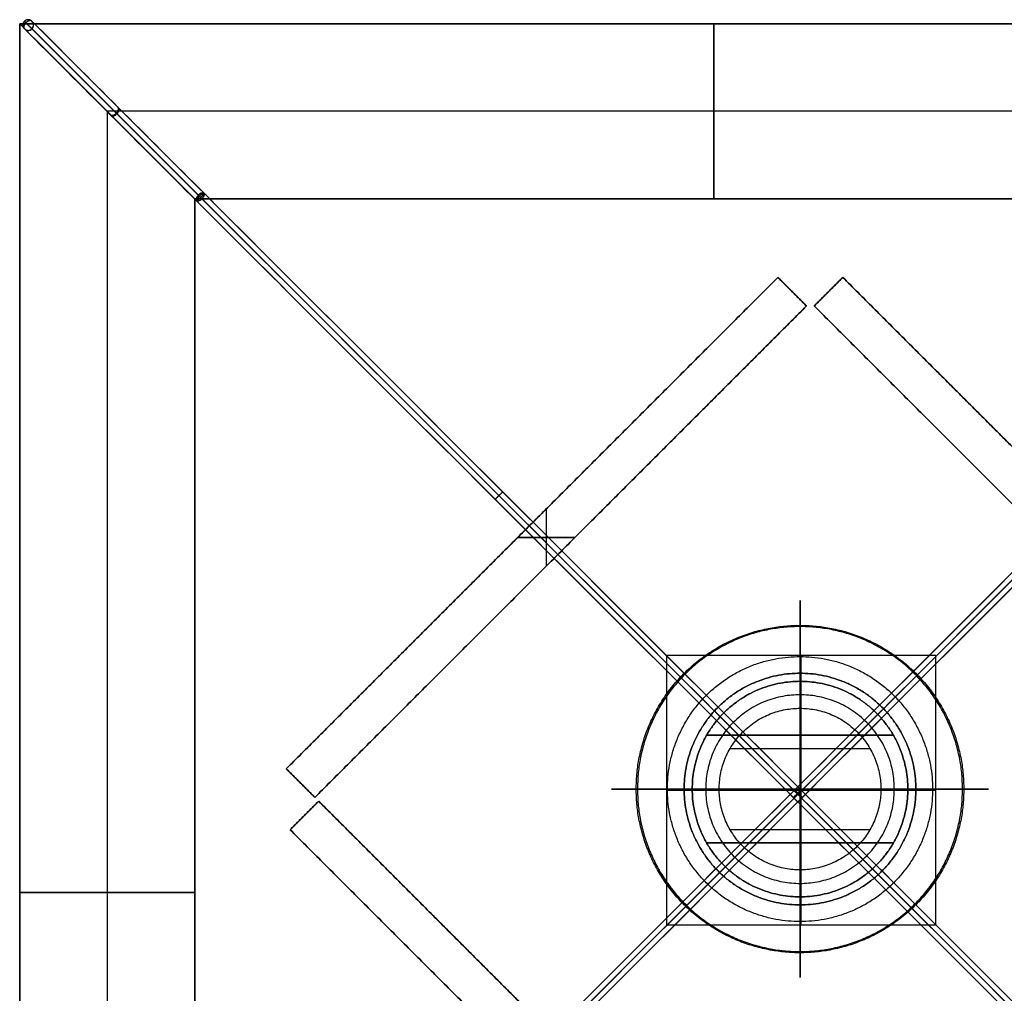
# Model space of a CAD drawing. Header units: millimetres. Extents: x 50 to 340, y -163 to 128.
# Tile 2 of 3: x 50 to 233, y -52 to 128. Entities that reach past the tile are written whole.
import ezdxf

# ---------------------------------------------------------------- set-up
doc = ezdxf.new("R2010")
doc.units = ezdxf.units.MM
for name, color, linetype, true_color in [('Attacco lampadina', 18, 'Continuous', 0x000000), ('Base', 18, 'Continuous', 0x000000), ('Diffusore', 18, 'Continuous', 0x000000), ('Lampadina', 18, 'Continuous', 0x000000), ('Struttura diffusore', 18, 'Continuous', 0x000000)]:
    doc.layers.add(name, color=color, linetype=linetype, true_color=true_color)

msp = doc.modelspace()

# ---------------------------------------------------------------- linework, layer by layer
at = {"layer": 'Attacco lampadina'}
for p, q in [((194.95, -39.75, 91.27), (194.95, 10.25, 91.27)), ((194.74, -36.05, 91.27), (194.74, 6.95, 91.27)), ((194.74, -36.05, 152.47), (194.74, 6.95, 152.47)), ((216.24, -14.55, 91.27), (173.24, -14.55, 91.27)), ((173.24, -14.55, 152.47), (216.24, -14.55, 152.47)), ((169.95, -14.75, 91.27), (219.95, -14.75, 91.27))]:
    msp.add_line(p, q, dxfattribs=at)
for points in [[(219.95, 10.25, 91.27), (194.95, 10.25, 91.27), (169.95, 10.25, 91.27)], [(169.95, 10.25, 91.27), (169.95, -14.75, 91.27), (169.95, -39.75, 91.27)], [(219.95, -39.75, 91.27), (219.95, -14.75, 91.27), (219.95, 10.25, 91.27)], [(194.74, 6.95, 91.27), (194.74, 6.95, 121.87), (194.74, 6.95, 152.47)], [(173.24, -14.55, 91.27), (173.24, -14.55, 121.87), (173.24, -14.55, 152.47)], [(216.24, -14.55, 152.47), (216.24, -14.55, 121.87), (216.24, -14.55, 91.27)], [(194.74, -36.05, 91.27), (194.74, -36.05, 121.87), (194.74, -36.05, 152.47)], [(169.95, -39.75, 91.27), (194.95, -39.75, 91.27), (219.95, -39.75, 91.27)]]:
    msp.add_open_spline(points, degree=2, dxfattribs=at)
for points in [[(173.24, -14.55, 152.47), (173.24, 6.95, 152.47), (194.74, 6.95, 152.47)], [(194.74, 6.95, 91.27), (173.24, 6.95, 91.27), (173.24, -14.55, 91.27)], [(216.24, -14.55, 91.27), (216.24, 6.95, 91.27), (194.74, 6.95, 91.27)], [(194.74, 6.95, 152.47), (216.24, 6.95, 152.47), (216.24, -14.55, 152.47)], [(194.74, -36.05, 91.27), (173.24, -36.05, 91.27), (173.24, -14.55, 91.27)], [(173.24, -14.55, 152.47), (173.24, -36.05, 152.47), (194.74, -36.05, 152.47)], [(194.74, -36.05, 152.47), (216.24, -36.05, 152.47), (216.24, -14.55, 152.47)], [(216.24, -14.55, 91.27), (216.24, -36.05, 91.27), (194.74, -36.05, 91.27)]]:
    msp.add_rational_spline(points, [1, 0.707106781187, 1], degree=2, dxfattribs=at)
for points, knots in [([(216.24, -14.55, 121.87), (216.24, 6.95, 121.87), (194.74, 6.95, 121.87), (173.24, 6.95, 121.87), (173.24, -14.55, 121.87)], [0, 0, 0, 3.377212, 3.377212, 6.754424, 6.754424, 6.754424]), ([(173.24, -14.55, 121.87), (173.24, -36.05, 121.87), (194.74, -36.05, 121.87), (216.24, -36.05, 121.87), (216.24, -14.55, 121.87)], [6.754424, 6.754424, 6.754424, 10.131636, 10.131636, 13.508848, 13.508848, 13.508848])]:
    msp.add_rational_spline(points, [1, 0.707106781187, 1, 0.707106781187, 1], degree=2, knots=knots, dxfattribs=at)
at = {"layer": 'Base'}
for p, q in [((99.43, -10.79, 44), (190.65, 80.43, 44)), ((190.65, 80.43, 44), (195.95, 75.12, 44)), ((197.37, 75.12, 44), (202.67, 80.43, 44)), ((202.67, 80.43, 44), (293.18, -10.08, 44)), ((193.3, 77.77, 109), (193.3, 77.77, -21)), ((200.02, 77.77, 109), (200.02, 77.77, -21)), ((104.73, -16.09, 44), (195.95, 75.12, 44)), ((287.87, -15.39, 44), (197.37, 75.12, 44)), ((147.69, 26.86, -21), (147.69, 37.47, -21)), ((147.69, 26.86, 109), (147.69, 37.47, 109)), ((145.04, 34.82, 109), (145.04, 34.82, -21)), ((152.99, 32.17, -21), (142.39, 32.17, -21)), ((142.39, 32.17, 109), (152.99, 32.17, 109)), ((150.34, 29.51, -21), (150.34, 29.51, 109)), ((104.73, -16.09, 44), (99.43, -10.79, 44)), ((102.08, -13.44, 109), (102.08, -13.44, -21)), ((100.14, -22.1, 44), (105.44, -16.8, 44)), ((105.44, -16.8, 44), (195.95, -107.31, 44)), ((102.79, -19.45, 109), (102.79, -19.45, -21)), ((100.14, -22.1, 44), (190.65, -112.61, 44))]:
    msp.add_line(p, q, dxfattribs=at)
for points in [[(190.65, 80.43, 109), (145.04, 34.82, 109), (99.43, -10.79, 109)], [(99.43, -10.79, -21), (145.04, 34.82, -21), (190.65, 80.43, -21)], [(190.65, 80.43, -21), (190.65, 80.43, 44), (190.65, 80.43, 109)], [(190.65, 80.43, 109), (193.3, 77.77, 109), (195.95, 75.12, 109)], [(195.95, 75.12, -21), (193.3, 77.77, -21), (190.65, 80.43, -21)], [(197.37, 75.12, 109), (200.02, 77.77, 109), (202.67, 80.43, 109)], [(202.67, 80.43, -21), (200.02, 77.77, -21), (197.37, 75.12, -21)], [(202.67, 80.43, -21), (202.67, 80.43, 44), (202.67, 80.43, 109)], [(202.67, 80.43, 109), (247.92, 35.17, 109), (293.18, -10.08, 109)], [(293.18, -10.08, -21), (247.92, 35.17, -21), (202.67, 80.43, -21)], [(195.95, 75.12, 109), (150.34, 29.51, 109), (104.73, -16.09, 109)], [(104.73, -16.09, -21), (150.34, 29.51, -21), (195.95, 75.12, -21)], [(195.95, 75.12, 109), (195.95, 75.12, 44), (195.95, 75.12, -21)], [(197.37, 75.12, -21), (197.37, 75.12, 44), (197.37, 75.12, 109)], [(287.87, -15.39, 109), (242.62, 29.87, 109), (197.37, 75.12, 109)], [(197.37, 75.12, -21), (242.62, 29.87, -21), (287.87, -15.39, -21)], [(99.43, -10.79, 109), (102.08, -13.44, 109), (104.73, -16.09, 109)], [(99.43, -10.79, 109), (99.43, -10.79, 44), (99.43, -10.79, -21)], [(104.73, -16.09, -21), (102.08, -13.44, -21), (99.43, -10.79, -21)], [(104.73, -16.09, 109), (104.73, -16.09, 44), (104.73, -16.09, -21)], [(100.14, -22.1, 109), (102.79, -19.45, 109), (105.44, -16.8, 109)], [(105.44, -16.8, -21), (102.79, -19.45, -21), (100.14, -22.1, -21)], [(105.44, -16.8, 109), (105.44, -16.8, 44), (105.44, -16.8, -21)], [(195.95, -107.31, 109), (150.7, -62.06, 109), (105.44, -16.8, 109)], [(105.44, -16.8, -21), (150.7, -62.06, -21), (195.95, -107.31, -21)], [(197.37, -107.31, 109), (242.62, -62.06, 109), (287.87, -16.8, 109)], [(287.87, -16.8, -21), (242.62, -62.06, -21), (197.37, -107.31, -21)], [(100.14, -22.1, -21), (100.14, -22.1, 44), (100.14, -22.1, 109)], [(100.14, -22.1, 109), (145.39, -67.36, 109), (190.65, -112.61, 109)], [(190.65, -112.61, -21), (145.39, -67.36, -21), (100.14, -22.1, -21)], [(293.18, -22.1, 109), (247.92, -67.36, 109), (202.67, -112.61, 109)], [(202.67, -112.61, -21), (247.92, -67.36, -21), (293.18, -22.1, -21)]]:
    msp.add_open_spline(points, degree=2, dxfattribs=at)
at = {"layer": 'Diffusore'}
for p, q in [((339.97, 127.5, 235), (49.97, 127.5, 235)), ((49.97, 127.5, 235), (49.97, -162.5, 235)), ((178.72, 95, 380), (178.72, 127.5, 345)), ((178.72, 127.5, 125), (178.72, 95, 90)), ((194.97, 127.5, 345), (194.97, 127.5, 125)), ((323.72, 111.25, 362.5), (66.22, 111.25, 362.5)), ((323.72, 111.25, 107.5), (66.22, 111.25, 107.5)), ((66.22, 111.25, 362.5), (66.22, -146.25, 362.5)), ((66.22, 111.25, 107.5), (66.22, -146.25, 107.5)), ((49.97, -17.5, 345), (49.97, -17.5, 125)), ((82.47, -33.75, 380), (49.97, -33.75, 345)), ((49.97, -33.75, 125), (82.47, -33.75, 90))]:
    msp.add_line(p, q, dxfattribs=at)
for points, degree in [([(82.47, 95, 380), (71.64, 105.83, 368.33), (60.8, 116.67, 356.67), (49.97, 127.5, 345)], 3), ([(49.97, 127.5, 345), (49.97, 127.5, 235), (49.97, 127.5, 125)], 2), ([(49.97, 127.5, 125), (60.8, 116.67, 113.33), (71.64, 105.83, 101.67), (82.47, 95, 90)], 3), ([(307.47, 95, 380), (232.54, 95, 380), (157.5, 95, 380), (82.47, 95, 380)], 3), ([(82.47, 95, 90), (157.5, 95, 90), (232.54, 95, 90), (307.47, 95, 90)], 3), ([(82.47, 95, 380), (82.47, 20.07, 380), (82.47, -54.97, 380), (82.47, -130, 380)], 3), ([(82.47, -130, 90), (82.47, -54.97, 90), (82.47, 20.07, 90), (82.47, 95, 90)], 3)]:
    msp.add_open_spline(points, degree=degree, dxfattribs=at)
for points, knots in [([(49.97, 127.5, 345), (71.64, 127.5, 345), (93.3, 127.5, 345), (114.97, 127.5, 345), (190, 127.5, 345), (265.04, 127.5, 345), (339.97, 127.5, 345)], [0, 0, 0, 0, 65, 65, 65, 290, 290, 290, 290]), ([(49.97, 127.5, 125), (71.64, 127.5, 125), (93.3, 127.5, 125), (114.97, 127.5, 125), (190, 127.5, 125), (265.04, 127.5, 125), (339.97, 127.5, 125)], [-145.041081, -145.041081, -145.041081, -145.041081, -80.041081, -80.041081, -80.041081, 144.958919, 144.958919, 144.958919, 144.958919]), ([(49.97, -162.5, 345), (49.97, -140.83, 345), (49.97, -119.17, 345), (49.97, -97.5, 345), (49.97, -22.47, 345), (49.97, 52.57, 345), (49.97, 127.5, 345)], [0, 0, 0, 0, 65, 65, 65, 290, 290, 290, 290]), ([(49.97, -162.5, 125), (49.97, -140.83, 125), (49.97, -119.17, 125), (49.97, -97.5, 125), (49.97, -22.47, 125), (49.97, 52.57, 125), (49.97, 127.5, 125)], [-145.041081, -145.041081, -145.041081, -145.041081, -80.041081, -80.041081, -80.041081, 144.958919, 144.958919, 144.958919, 144.958919])]:
    msp.add_open_spline(points, degree=3, knots=knots, dxfattribs=at)
at = {"layer": 'Lampadina'}
for p, q in [((194.74, -14.55, 187.47), (194.74, 5.45, 187.47)), ((194.74, 5.45, 187.47), (194.74, -14.55, 187.47)), ((194.74, 0.45, 152.47), (194.74, -14.55, 152.47)), ((212.06, -4.55, 187.47), (177.41, -4.55, 187.47)), ((177.41, -4.55, 187.47), (212.06, -4.55, 187.47)), ((207.73, -7.05, 152.47), (181.74, -7.05, 152.47)), ((194.74, -29.55, 152.47), (194.74, -14.55, 152.47)), ((194.74, -14.55, 187.47), (194.74, -34.55, 187.47)), ((194.74, -34.55, 187.47), (194.74, -14.55, 187.47)), ((181.74, -22.05, 152.47), (207.73, -22.05, 152.47)), ((177.41, -24.55, 187.47), (212.06, -24.55, 187.47)), ((212.06, -24.55, 187.47), (177.41, -24.55, 187.47))]:
    msp.add_line(p, q, dxfattribs=at)
at = {"layer": 'Lampadina', "extrusion": (-1, 0, 0)}
msp.add_rational_spline([(194.74, -14.55, 257.47), (194.74, 5.77, 257.47), (194.74, 15.84, 239.84), (194.74, 25.92, 222.2), (194.74, 15.61, 204.7)], [1, 0.864910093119, 1, 0.864910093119, 1], degree=2, knots=[-5.497787, -5.497787, -5.497787, -4.761632, -4.761632, -4.025477, -4.025477, -4.025477], dxfattribs=at)
at = {"layer": 'Lampadina'}
for points, weights, knots in [([(164.35, -14.55, 239.84), (164.35, 15.84, 239.84), (194.74, 15.84, 239.84), (225.12, 15.84, 239.84), (225.12, -14.55, 239.84)], [1, 0.707106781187, 1, 0.707106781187, 1], [3.141593, 3.141593, 3.141593, 4.712389, 4.712389, 6.283185, 6.283185, 6.283185]), ([(224.89, -14.55, 204.7), (224.89, 15.61, 204.7), (194.74, 15.61, 204.7), (164.58, 15.61, 204.7), (164.58, -14.55, 204.7)], [1, 0.707106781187, 1, 0.707106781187, 1], [-6.283185, -6.283185, -6.283185, -4.712389, -4.712389, -3.141593, -3.141593, -3.141593]), ([(170.14, -14.55, 196.37), (170.14, 10.05, 196.37), (194.74, 10.05, 196.37), (219.33, 10.05, 196.37), (219.33, -14.55, 196.37)], [0.996893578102, 0.704910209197, 0.996893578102, 0.704910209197, 0.996893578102], [3.141593, 3.141593, 3.141593, 4.712389, 4.712389, 6.283185, 6.283185, 6.283185]), ([(214.74, -14.55, 162.47), (214.74, 5.45, 162.47), (194.74, 5.45, 162.47), (174.74, 5.45, 162.47), (174.74, -14.55, 162.47)], [1, 0.707106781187, 1, 0.707106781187, 1], [0, 0, 0, 1.570796, 1.570796, 3.141593, 3.141593, 3.141593]), ([(214.74, -14.55, 187.47), (214.74, 5.45, 187.47), (194.74, 5.45, 187.47), (174.74, 5.45, 187.47), (174.74, -14.55, 187.47)], [1, 0.707106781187, 1, 0.707106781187, 1], [0, 0, 0, 1.570796, 1.570796, 3.141593, 3.141593, 3.141593]), ([(214.74, -14.55, 174.97), (214.74, 5.45, 174.97), (194.74, 5.45, 174.97), (174.74, 5.45, 174.97), (174.74, -14.55, 174.97)], [1, 0.707106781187, 1, 0.707106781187, 1], [0, 0, 0, 1.570796, 1.570796, 3.141593, 3.141593, 3.141593]), ([(174.74, -14.55, 187.47), (174.74, 5.45, 187.47), (194.74, 5.45, 187.47), (214.74, 5.45, 187.47), (214.74, -14.55, 187.47)], [1, 0.707106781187, 1, 0.707106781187, 1], [3.141593, 3.141593, 3.141593, 4.712389, 4.712389, 6.283185, 6.283185, 6.283185]), ([(212.24, -14.55, 157.47), (212.24, 2.95, 157.47), (194.74, 2.95, 157.47), (177.24, 2.95, 157.47), (177.24, -14.55, 157.47)], [1, 0.707106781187, 1, 0.707106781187, 1], [0, 0, 0, 1.570796, 1.570796, 3.141593, 3.141593, 3.141593]), ([(179.74, -14.55, 152.47), (179.74, 0.45, 152.47), (194.74, 0.45, 152.47), (209.74, 0.45, 152.47), (209.74, -14.55, 152.47)], [1, 0.707106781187, 1, 0.707106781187, 1], [-3.141593, -3.141593, -3.141593, -1.570796, -1.570796, 0, 0, 0]), ([(225.12, -14.55, 239.84), (225.12, -44.93, 239.84), (194.74, -44.93, 239.84), (164.35, -44.93, 239.84), (164.35, -14.55, 239.84)], [1, 0.707106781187, 1, 0.707106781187, 1], [0, 0, 0, 1.570796, 1.570796, 3.141593, 3.141593, 3.141593]), ([(164.58, -14.55, 204.7), (164.58, -44.7, 204.7), (194.74, -44.7, 204.7), (224.89, -44.7, 204.7), (224.89, -14.55, 204.7)], [1, 0.707106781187, 1, 0.707106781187, 1], [-3.141593, -3.141593, -3.141593, -1.570796, -1.570796, 0, 0, 0]), ([(219.33, -14.55, 196.37), (219.33, -39.14, 196.37), (194.74, -39.14, 196.37), (170.14, -39.14, 196.37), (170.14, -14.55, 196.37)], [0.996893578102, 0.704910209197, 0.996893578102, 0.704910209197, 0.996893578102], [0, 0, 0, 1.570796, 1.570796, 3.141593, 3.141593, 3.141593]), ([(174.74, -14.55, 162.47), (174.74, -34.55, 162.47), (194.74, -34.55, 162.47), (214.74, -34.55, 162.47), (214.74, -14.55, 162.47)], [1, 0.707106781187, 1, 0.707106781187, 1], [3.141593, 3.141593, 3.141593, 4.712389, 4.712389, 6.283185, 6.283185, 6.283185]), ([(174.74, -14.55, 187.47), (174.74, -34.55, 187.47), (194.74, -34.55, 187.47), (214.74, -34.55, 187.47), (214.74, -14.55, 187.47)], [1, 0.707106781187, 1, 0.707106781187, 1], [3.141593, 3.141593, 3.141593, 4.712389, 4.712389, 6.283185, 6.283185, 6.283185]), ([(174.74, -14.55, 174.97), (174.74, -34.55, 174.97), (194.74, -34.55, 174.97), (214.74, -34.55, 174.97), (214.74, -14.55, 174.97)], [1, 0.707106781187, 1, 0.707106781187, 1], [3.141593, 3.141593, 3.141593, 4.712389, 4.712389, 6.283185, 6.283185, 6.283185]), ([(214.74, -14.55, 187.47), (214.74, -34.55, 187.47), (194.74, -34.55, 187.47), (174.74, -34.55, 187.47), (174.74, -14.55, 187.47)], [1, 0.707106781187, 1, 0.707106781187, 1], [0, 0, 0, 1.570796, 1.570796, 3.141593, 3.141593, 3.141593]), ([(177.24, -14.55, 157.47), (177.24, -32.05, 157.47), (194.74, -32.05, 157.47), (212.24, -32.05, 157.47), (212.24, -14.55, 157.47)], [1, 0.707106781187, 1, 0.707106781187, 1], [3.141593, 3.141593, 3.141593, 4.712389, 4.712389, 6.283185, 6.283185, 6.283185]), ([(209.74, -14.55, 152.47), (209.74, -29.55, 152.47), (194.74, -29.55, 152.47), (179.74, -29.55, 152.47), (179.74, -14.55, 152.47)], [1, 0.707106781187, 1, 0.707106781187, 1], [-6.283185, -6.283185, -6.283185, -4.712389, -4.712389, -3.141593, -3.141593, -3.141593])]:
    msp.add_rational_spline(points, weights, degree=2, knots=knots, dxfattribs=at)
at = {"layer": 'Lampadina', "extrusion": (1, 2.18642e-14, -1.28843e-14)}
msp.add_rational_spline([(194.74, 15.61, 204.7), (194.74, 9.57, 196.66), (194.74, 5.45, 187.47)], [1, 0.993787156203, 1], degree=2, dxfattribs=at)
at = {"layer": 'Lampadina'}
for points in [[(194.74, 5.45, 187.47), (194.74, 5.45, 174.97), (194.74, 5.45, 162.47)], [(194.74, 5.45, 162.47), (194.74, 2.95, 157.47), (194.74, 0.45, 152.47)], [(174.74, -14.55, 187.47), (184.74, -14.55, 187.47), (194.74, -14.55, 187.47)], [(174.74, -14.55, 162.47), (174.74, -14.55, 174.97), (174.74, -14.55, 187.47)], [(179.74, -14.55, 152.47), (177.24, -14.55, 157.47), (174.74, -14.55, 162.47)], [(174.74, -14.55, 187.47), (184.74, -14.55, 187.47), (194.74, -14.55, 187.47)], [(194.74, -14.55, 152.47), (187.24, -14.55, 152.47), (179.74, -14.55, 152.47)], [(209.74, -14.55, 152.47), (202.24, -14.55, 152.47), (194.74, -14.55, 152.47)], [(194.74, -14.55, 187.47), (204.74, -14.55, 187.47), (214.74, -14.55, 187.47)], [(194.74, -14.55, 187.47), (204.74, -14.55, 187.47), (214.74, -14.55, 187.47)], [(214.74, -14.55, 162.47), (212.24, -14.55, 157.47), (209.74, -14.55, 152.47)], [(214.74, -14.55, 187.47), (214.74, -14.55, 174.97), (214.74, -14.55, 162.47)], [(194.74, -34.55, 162.47), (194.74, -32.05, 157.47), (194.74, -29.55, 152.47)], [(194.74, -34.55, 187.47), (194.74, -34.55, 174.97), (194.74, -34.55, 162.47)]]:
    msp.add_open_spline(points, degree=2, dxfattribs=at)
at = {"layer": 'Lampadina', "extrusion": (0, -1, 0)}
msp.add_rational_spline([(194.74, -14.55, 257.47), (174.42, -14.55, 257.47), (164.35, -14.55, 239.84), (154.27, -14.55, 222.2), (164.58, -14.55, 204.7)], [1, 0.864910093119, 1, 0.864910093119, 1], degree=2, knots=[-5.497787, -5.497787, -5.497787, -4.761632, -4.761632, -4.025477, -4.025477, -4.025477], dxfattribs=at)
at = {"layer": 'Lampadina', "extrusion": (-3.37119e-15, 1, -2.08969e-15)}
msp.add_rational_spline([(164.58, -14.55, 204.7), (170.62, -14.55, 196.66), (174.74, -14.55, 187.47)], [1, 0.993787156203, 1], degree=2, dxfattribs=at)
at = {"layer": 'Lampadina', "extrusion": (0, 1, 0)}
msp.add_rational_spline([(224.89, -14.55, 204.7), (235.2, -14.55, 222.2), (225.12, -14.55, 239.84), (215.05, -14.55, 257.47), (194.74, -14.55, 257.47)], [1, 0.864910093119, 1, 0.864910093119, 1], degree=2, knots=[4.025477, 4.025477, 4.025477, 4.761632, 4.761632, 5.497787, 5.497787, 5.497787], dxfattribs=at)
at = {"layer": 'Lampadina', "extrusion": (1, 0, 0)}
msp.add_rational_spline([(194.74, -14.55, 257.47), (194.74, -34.86, 257.47), (194.74, -44.93, 239.84), (194.74, -55.01, 222.2), (194.74, -44.7, 204.7)], [1, 0.864910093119, 1, 0.864910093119, 1], degree=2, knots=[-5.497787, -5.497787, -5.497787, -4.761632, -4.761632, -4.025477, -4.025477, -4.025477], dxfattribs=at)
at = {"layer": 'Lampadina', "extrusion": (-3.37119e-15, -1, 2.08969e-15)}
msp.add_rational_spline([(214.74, -14.55, 187.47), (218.85, -14.55, 196.66), (224.89, -14.55, 204.7)], [1, 0.993787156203, 1], degree=2, dxfattribs=at)
at = {"layer": 'Lampadina', "extrusion": (-1, 2.18642e-14, 1.28843e-14)}
msp.add_rational_spline([(194.74, -44.7, 204.7), (194.74, -38.66, 196.66), (194.74, -34.55, 187.47)], [1, 0.993787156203, 1], degree=2, dxfattribs=at)
at = {"layer": 'Struttura diffusore'}
for points, knots in [([(50.85, 127.95, 344.61), (50.65, 127.75, 344.61), (50.55, 127.49, 344.55), (50.57, 126.97, 344.37), (50.67, 126.73, 344.24), (50.85, 126.56, 344.12)], [0, 0, 0, 0, 0.845984, 0.845984, 1.687244, 1.687244, 1.687244, 1.687244]), ([(50.85, 127.95, 125.49), (50.65, 127.75, 125.49), (50.55, 127.49, 125.54), (50.57, 126.97, 125.73), (50.67, 126.73, 125.85), (50.85, 126.56, 125.98)], [0, 0, 0, 0, 0.846143, 0.846143, 1.68725, 1.68725, 1.68725, 1.68725]), ([(52.25, 127.96, 344.12), (52.07, 128.13, 344.24), (51.84, 128.24, 344.37), (51.32, 128.25, 344.55), (51.05, 128.15, 344.61), (50.85, 127.95, 344.61)], [0, 0, 0, 0, 0.840938, 0.840938, 1.687251, 1.687251, 1.687251, 1.687251]), ([(52.25, 127.96, 125.98), (52.07, 128.13, 125.85), (51.84, 128.24, 125.73), (51.32, 128.25, 125.55), (51.05, 128.15, 125.49), (50.85, 127.95, 125.49)], [0, 0, 0, 0, 0.840959, 0.840959, 1.687252, 1.687252, 1.687252, 1.687252]), ([(83.3, 95.51, 379.82), (83.24, 95.57, 379.75), (83.17, 95.63, 379.68), (83.11, 95.69, 379.62), (72.54, 106.26, 368.15), (61.83, 116.97, 356.53), (51.13, 127.68, 344.91), (51.03, 127.77, 344.81), (50.94, 127.86, 344.71), (50.85, 127.95, 344.61)], [158.758562, 158.758562, 158.758562, 158.758562, 159.099026, 159.099026, 159.099026, 216.870126, 216.870126, 216.870126, 217.363476, 217.363476, 217.363476, 217.363476]), ([(50.85, 127.95, 344.61), (50.85, 127.95, 344.45), (50.85, 127.95, 344.29), (50.85, 127.95, 344.12), (50.85, 127.95, 271.56), (50.85, 127.95, 198.84), (50.85, 127.95, 125.98), (50.85, 127.95, 125.81), (50.85, 127.95, 125.65), (50.85, 127.95, 125.49)], [216.373637, 216.373637, 216.373637, 216.373637, 216.870126, 216.870126, 216.870126, 436.870126, 436.870126, 436.870126, 437.364582, 437.364582, 437.364582, 437.364582]), ([(50.85, 127.95, 125.49), (50.94, 127.86, 125.39), (51.03, 127.77, 125.29), (51.13, 127.68, 125.19), (61.69, 117.11, 113.72), (72.4, 106.4, 102.1), (83.11, 95.69, 90.48), (83.17, 95.63, 90.42), (83.24, 95.57, 90.35), (83.3, 95.51, 90.28)], [436.3702, 436.3702, 436.3702, 436.3702, 436.870126, 436.870126, 436.870126, 494.641226, 494.641226, 494.641226, 494.977212, 494.977212, 494.977212, 494.977212]), ([(52.24, 126.56, 343.63), (52.44, 126.76, 343.63), (52.54, 127.03, 343.69), (52.53, 127.55, 343.88), (52.42, 127.79, 344), (52.25, 127.96, 344.12)], [0, 0, 0, 0, 0.845984, 0.845984, 1.687244, 1.687244, 1.687244, 1.687244]), ([(52.24, 126.56, 126.47), (52.44, 126.76, 126.47), (52.54, 127.03, 126.41), (52.53, 127.55, 126.22), (52.42, 127.79, 126.1), (52.25, 127.96, 125.98)], [0, 0, 0, 0, 0.846143, 0.846143, 1.68725, 1.68725, 1.68725, 1.68725]), ([(50.85, 126.56, 344.12), (50.92, 126.48, 344.07), (51.02, 126.41, 344.01), (51.25, 126.3, 343.89), (51.38, 126.27, 343.83), (51.8, 126.26, 343.68), (52.06, 126.38, 343.63), (52.24, 126.56, 343.63)], [0, 0, 0, 0, 0.409384, 0.409384, 0.81834, 0.81834, 1.674227, 1.674227, 1.674227, 1.674227]), ([(50.85, 126.56, 125.98), (51.02, 126.38, 126.1), (51.26, 126.28, 126.22), (51.78, 126.26, 126.41), (52.04, 126.36, 126.47), (52.24, 126.56, 126.47)], [0, 0, 0, 0, 0.840959, 0.840959, 1.687252, 1.687252, 1.687252, 1.687252]), ([(83.3, 95.51, 90.28), (83.38, 95.43, 90.28), (83.45, 95.35, 90.28), (83.53, 95.27, 90.28), (157.28, 21.53, 90.28), (231.13, -52.33, 90.28), (304.97, -126.17, 90.28), (305.05, -126.25, 90.28), (305.13, -126.33, 90.28), (305.21, -126.4, 90.28)], [494.303505, 494.303505, 494.303505, 494.303505, 494.641226, 494.641226, 494.641226, 812.839277, 812.839277, 812.839277, 813.176559, 813.176559, 813.176559, 813.176559]), ([(305.37, 95.51, 90.28), (305.3, 95.43, 90.28), (305.22, 95.35, 90.28), (305.14, 95.27, 90.28), (231.39, 21.53, 90.28), (157.54, -52.33, 90.28), (83.7, -126.17, 90.28), (83.62, -126.25, 90.28), (83.54, -126.33, 90.28), (83.46, -126.4, 90.28)], [494.303505, 494.303505, 494.303505, 494.303505, 494.641226, 494.641226, 494.641226, 812.839277, 812.839277, 812.839277, 813.176559, 813.176559, 813.176559, 813.176559]), ([(194.25, -15.45, 379.82), (157.6, 21.2, 379.82), (120.16, 58.64, 379.82), (83.53, 95.27, 379.82), (83.45, 95.35, 379.82), (83.38, 95.43, 379.82), (83.3, 95.51, 379.82)], [0, 0, 0, 0, 159.099026, 159.099026, 159.099026, 159.438986, 159.438986, 159.438986, 159.438986]), ([(83.3, 95.51, 379.82), (83.11, 95.31, 379.82), (82.95, 95.11, 379.71), (82.78, 94.76, 379.33), (82.77, 94.63, 379.08), (82.83, 94.57, 378.83)], [0, 0, 0, 0, 0.822287, 0.822287, 1.642063, 1.642063, 1.642063, 1.642063]), ([(83.3, 95.51, 90.28), (83.11, 95.31, 90.28), (82.95, 95.11, 90.39), (82.78, 94.76, 90.77), (82.77, 94.63, 91.02), (82.83, 94.57, 91.27)], [-1.642091, -1.642091, -1.642091, -1.642091, -0.820371, -0.820371, 0, 0, 0, 0]), ([(82.83, 94.57, 378.83), (82.89, 94.51, 378.57), (83.02, 94.52, 378.32), (83.37, 94.69, 377.95), (83.57, 94.84, 377.83), (83.77, 95.04, 377.83)], [0, 0, 0, 0, 0.8197, 0.8197, 1.642062, 1.642062, 1.642062, 1.642062]), ([(82.83, 94.57, 91.27), (82.89, 94.51, 91.53), (83.02, 94.52, 91.78), (83.37, 94.69, 92.15), (83.57, 94.84, 92.26), (83.77, 95.04, 92.26)], [-1.642094, -1.642094, -1.642094, -1.642094, -0.821883, -0.821883, 0, 0, 0, 0]), ([(84.23, 95.97, 378.83), (84.17, 96.03, 379.08), (84.05, 96.02, 379.33), (83.7, 95.85, 379.71), (83.49, 95.7, 379.82), (83.3, 95.51, 379.82)], [0, 0, 0, 0, 0.819699, 0.819699, 1.642062, 1.642062, 1.642062, 1.642062]), ([(84.23, 95.97, 91.27), (84.17, 96.03, 91.02), (84.05, 96.02, 90.77), (83.7, 95.85, 90.39), (83.49, 95.7, 90.28), (83.3, 95.51, 90.28)], [-1.642094, -1.642094, -1.642094, -1.642094, -0.821883, -0.821883, 0, 0, 0, 0]), ([(83.77, 95.04, 377.83), (83.86, 95.13, 377.83), (83.94, 95.23, 377.86), (84.09, 95.42, 377.96), (84.16, 95.52, 378.04), (84.28, 95.78, 378.32), (84.29, 95.91, 378.57), (84.23, 95.97, 378.83)], [0, 0, 0, 0, 0.381313, 0.381313, 0.806644, 0.806644, 1.624418, 1.624418, 1.624418, 1.624418]), ([(83.77, 95.04, 92.26), (83.94, 95.21, 92.26), (84.11, 95.42, 92.17), (84.24, 95.7, 91.87), (84.27, 95.78, 91.75), (84.28, 95.9, 91.51), (84.26, 95.95, 91.39), (84.23, 95.97, 91.27)], [0, 0, 0, 0, 0.830468, 0.830468, 1.229135, 1.229135, 1.628249, 1.628249, 1.628249, 1.628249]), ([(194.42, -15.45, 379.82), (231.07, 21.2, 379.82), (268.51, 58.64, 379.82), (305.14, 95.27, 379.82), (305.22, 95.35, 379.82), (305.3, 95.43, 379.82), (305.37, 95.51, 379.82)], [0, 0, 0, 0, 159.099026, 159.099026, 159.099026, 159.438986, 159.438986, 159.438986, 159.438986]), ([(83.46, -126.4, 379.82), (83.54, -126.33, 379.82), (83.62, -126.25, 379.82), (83.7, -126.17, 379.82), (120.35, -89.52, 379.82), (157.79, -52.08, 379.82), (194.42, -15.45, 379.82)], [1148.041738, 1148.041738, 1148.041738, 1148.041738, 1148.381477, 1148.381477, 1148.381477, 1307.480503, 1307.480503, 1307.480503, 1307.480503]), ([(305.21, -126.4, 379.82), (305.13, -126.33, 379.82), (305.05, -126.25, 379.82), (304.97, -126.17, 379.82), (268.32, -89.52, 379.82), (230.88, -52.08, 379.82), (194.25, -15.45, 379.82)], [1148.041738, 1148.041738, 1148.041738, 1148.041738, 1148.381477, 1148.381477, 1148.381477, 1307.480503, 1307.480503, 1307.480503, 1307.480503])]:
    msp.add_open_spline(points, degree=3, knots=knots, dxfattribs=at)
for points, knots in [([(52.25, 127.96, 344.12), (51.55, 128.66, 344.12), (50.85, 127.95, 344.12), (50.15, 127.25, 344.12), (50.85, 126.56, 344.12)], [0, 0, 0, 1.570796, 1.570796, 3.141593, 3.141593, 3.141593]), ([(52.25, 127.96, 125.98), (51.55, 128.66, 125.98), (50.85, 127.95, 125.98), (50.15, 127.25, 125.98), (50.85, 126.56, 125.98)], [0, 0, 0, 1.570796, 1.570796, 3.141593, 3.141593, 3.141593]), ([(50.85, 126.56, 235.16), (51.54, 125.86, 235.16), (52.24, 126.56, 235.16), (52.94, 127.26, 235.16), (52.25, 127.96, 235.16)], [3.141593, 3.141593, 3.141593, 4.712389, 4.712389, 6.283185, 6.283185, 6.283185])]:
    msp.add_rational_spline(points, [1, 0.707106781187, 1, 0.707106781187, 1], degree=2, knots=knots, dxfattribs=at)
at = {"layer": 'Struttura diffusore', "extrusion": (-0.564102, 0.564102, -0.602973)}
for points in [[(52.25, 127.96, 344.12), (51.83, 128.38, 344.91), (51.13, 127.68, 344.91), (50.42, 126.98, 344.91), (50.85, 126.56, 344.12)], [(84.23, 95.97, 378.83), (83.81, 96.39, 379.62), (83.11, 95.69, 379.62), (82.41, 94.99, 379.62), (82.83, 94.57, 378.83)]]:
    msp.add_rational_spline(points, [1, 0.707106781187, 1, 0.707106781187, 1], degree=2, knots=[0, 0, 0, 1.570796, 1.570796, 3.141593, 3.141593, 3.141593], dxfattribs=at)
at = {"layer": 'Struttura diffusore', "extrusion": (0.564102, -0.564102, -0.602973)}
for points in [[(52.25, 127.96, 125.98), (51.83, 128.38, 125.19), (51.13, 127.68, 125.19), (50.42, 126.98, 125.19), (50.85, 126.56, 125.98)], [(84.23, 95.97, 91.27), (83.81, 96.39, 90.48), (83.11, 95.69, 90.48), (82.41, 94.99, 90.48), (82.83, 94.57, 91.27)]]:
    msp.add_rational_spline(points, [1, 0.707106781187, 1, 0.707106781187, 1], degree=2, knots=[0, 0, 0, 1.570796, 1.570796, 3.141593, 3.141593, 3.141593], dxfattribs=at)
at = {"layer": 'Struttura diffusore'}
for points in [[(52.25, 127.96, 344.12), (62.95, 117.25, 355.74), (73.67, 106.54, 367.36), (84.23, 95.97, 378.83)], [(52.25, 127.96, 125.98), (52.25, 127.96, 198.84), (52.25, 127.96, 271.56), (52.25, 127.96, 344.12)], [(84.23, 95.97, 91.27), (73.53, 106.68, 102.89), (62.81, 117.39, 114.51), (52.25, 127.96, 125.98)], [(82.83, 94.57, 378.83), (72.27, 105.14, 367.36), (61.55, 115.85, 355.74), (50.85, 126.56, 344.12)], [(50.85, 126.56, 344.12), (50.85, 126.56, 271.56), (50.85, 126.56, 198.84), (50.85, 126.56, 125.98)], [(50.85, 126.56, 125.98), (61.41, 115.99, 114.51), (72.12, 105.28, 102.89), (82.83, 94.57, 91.27)], [(83.77, 95.04, 377.83), (73.35, 105.45, 366.53), (62.8, 116.01, 355.08), (52.24, 126.56, 343.63)], [(52.24, 126.56, 343.63), (52.24, 126.56, 271.4), (52.24, 126.56, 199), (52.24, 126.56, 126.47)], [(52.24, 126.56, 126.47), (62.66, 116.15, 115.17), (73.22, 105.59, 103.71), (83.77, 95.04, 92.26)], [(304.44, 95.97, 91.27), (230.69, 22.23, 91.27), (156.84, -51.63, 91.27), (83, -125.47, 91.27)], [(194.25, -15.45, 377.83), (157.68, 21.13, 377.83), (120.32, 58.48, 377.83), (83.77, 95.04, 377.83)], [(83.77, 95.04, 92.26), (157.36, 21.45, 92.26), (231.06, -52.25, 92.26), (304.74, -125.94, 92.26)], [(304.9, 95.04, 92.26), (231.32, 21.45, 92.26), (157.62, -52.25, 92.26), (83.93, -125.94, 92.26)], [(84.23, 95.97, 378.83), (120.86, 59.34, 378.83), (158.3, 21.91, 378.83), (194.95, -14.75, 378.83)], [(305.68, -125.47, 91.27), (231.83, -51.63, 91.27), (157.98, 22.23, 91.27), (84.23, 95.97, 91.27)], [(193.72, -14.75, 378.83), (230.37, 21.91, 378.83), (267.81, 59.34, 378.83), (304.44, 95.97, 378.83)], [(194.42, -15.45, 377.83), (230.99, 21.13, 377.83), (268.35, 58.48, 377.83), (304.9, 95.04, 377.83)], [(193.55, -16.15, 378.83), (156.9, 20.5, 378.83), (119.46, 57.94, 378.83), (82.83, 94.57, 378.83)], [(82.83, 94.57, 91.27), (156.58, 20.83, 91.27), (230.43, -53.03, 91.27), (304.27, -126.87, 91.27)], [(84.4, -126.87, 91.27), (158.24, -53.03, 91.27), (232.09, 20.83, 91.27), (305.84, 94.57, 91.27)], [(305.84, 94.57, 378.83), (269.21, 57.94, 378.83), (231.77, 20.5, 378.83), (195.12, -16.15, 378.83)], [(83, -125.47, 378.83), (119.65, -88.82, 378.83), (157.09, -51.38, 378.83), (193.72, -14.75, 378.83)], [(83.93, -125.94, 377.83), (120.51, -89.36, 377.83), (157.87, -52, 377.83), (194.42, -15.45, 377.83)], [(195.12, -16.15, 378.83), (158.49, -52.78, 378.83), (121.05, -90.22, 378.83), (84.4, -126.87, 378.83)], [(304.27, -126.87, 378.83), (267.62, -90.22, 378.83), (230.18, -52.78, 378.83), (193.55, -16.15, 378.83)], [(304.74, -125.94, 377.83), (268.16, -89.36, 377.83), (230.81, -52, 377.83), (194.25, -15.45, 377.83)], [(194.95, -14.75, 378.83), (231.58, -51.38, 378.83), (269.02, -88.82, 378.83), (305.68, -125.47, 378.83)]]:
    msp.add_open_spline(points, degree=3, dxfattribs=at)
at = {"layer": 'Struttura diffusore', "extrusion": (-0.564102, 0.564102, 0.602973)}
msp.add_rational_spline([(66.79, 110.62, 108.68), (67.21, 110.2, 109.47), (67.91, 110.9, 109.47), (68.61, 111.6, 109.47), (68.19, 112.02, 108.68)], [1, 0.707106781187, 1, 0.707106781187, 1], degree=2, knots=[3.141593, 3.141593, 3.141593, 4.712389, 4.712389, 6.283185, 6.283185, 6.283185], dxfattribs=at)
at = {"layer": 'Struttura diffusore', "extrusion": (0.564102, -0.564102, 0.602973)}
msp.add_rational_spline([(66.89, 110.51, 361.53), (67.31, 110.09, 360.74), (68.01, 110.79, 360.74), (68.72, 111.49, 360.74), (68.29, 111.91, 361.53)], [1, 0.707106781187, 1, 0.707106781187, 1], degree=2, knots=[3.141593, 3.141593, 3.141593, 4.712389, 4.712389, 6.283185, 6.283185, 6.283185], dxfattribs=at)
at = {"layer": 'Struttura diffusore', "extrusion": (0.707107, -0.707107, 2.02681e-14)}
msp.add_rational_spline([(84.23, 95.97, 378.83), (84.23, 95.97, 379.82), (83.53, 95.27, 379.82), (82.83, 94.57, 379.82), (82.83, 94.57, 378.83)], [1, 0.707106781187, 1, 0.707106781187, 1], degree=2, knots=[0, 0, 0, 1.570796, 1.570796, 3.141593, 3.141593, 3.141593], dxfattribs=at)
at = {"layer": 'Struttura diffusore', "extrusion": (0.707107, -0.707107, -1.21614e-13)}
msp.add_rational_spline([(84.23, 95.97, 91.27), (84.23, 95.97, 90.28), (83.53, 95.27, 90.28), (82.83, 94.57, 90.28), (82.83, 94.57, 91.27)], [1, 0.707106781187, 1, 0.707106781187, 1], degree=2, knots=[0, 0, 0, 1.570796, 1.570796, 3.141593, 3.141593, 3.141593], dxfattribs=at)
at = {"layer": 'Struttura diffusore', "extrusion": (0.707107, -0.707107, -5.5669e-14)}
msp.add_rational_spline([(138.18, 39.22, 378.83), (138.18, 39.22, 377.83), (138.88, 39.92, 377.83), (139.59, 40.62, 377.83), (139.59, 40.62, 378.83)], [1, 0.707106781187, 1, 0.707106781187, 1], degree=2, knots=[3.141593, 3.141593, 3.141593, 4.712389, 4.712389, 6.283185, 6.283185, 6.283185], dxfattribs=at)
at = {"layer": 'Struttura diffusore', "extrusion": (0.707107, -0.707107, -1.06408e-13)}
msp.add_rational_spline([(193.52, -16.11, 91.27), (193.52, -16.11, 92.26), (194.22, -15.41, 92.26), (194.92, -14.71, 92.26), (194.92, -14.71, 91.27)], [1, 0.707106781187, 1, 0.707106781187, 1], degree=2, knots=[3.141593, 3.141593, 3.141593, 4.712389, 4.712389, 6.283185, 6.283185, 6.283185], dxfattribs=at)
at = {"layer": 'Struttura diffusore', "extrusion": (-0.707107, 0.707107, 8.60442e-14)}
msp.add_rational_spline([(194.95, -14.75, 378.83), (194.95, -14.75, 377.83), (194.25, -15.45, 377.83), (193.55, -16.15, 377.83), (193.55, -16.15, 378.83)], [1, 0.707106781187, 1, 0.707106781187, 1], degree=2, knots=[0, 0, 0, 1.983132, 1.983132, 3.966265, 3.966265, 3.966265], dxfattribs=at)
at = {"layer": 'Struttura diffusore', "extrusion": (0.707107, -0.707107, 8.8673e-14)}
msp.add_rational_spline([(193.55, -16.15, 378.83), (193.55, -16.15, 379.82), (194.25, -15.45, 379.82), (194.95, -14.75, 379.82), (194.95, -14.75, 378.83)], [1, 0.707106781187, 1, 0.707106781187, 1], degree=2, knots=[0, 0, 0, 1.983132, 1.983132, 3.966265, 3.966265, 3.966265], dxfattribs=at)
at = {"layer": 'Struttura diffusore', "extrusion": (-0.707107, -0.707107, 3.11622e-13)}
msp.add_rational_spline([(195.12, -16.15, 378.83), (195.12, -16.15, 377.83), (194.42, -15.45, 377.83), (193.72, -14.75, 377.83), (193.72, -14.75, 378.83)], [1, 0.707106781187, 1, 0.707106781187, 1], degree=2, knots=[0, 0, 0, 1.983132, 1.983132, 3.966265, 3.966265, 3.966265], dxfattribs=at)
at = {"layer": 'Struttura diffusore', "extrusion": (0.707107, 0.707107, 2.71005e-13)}
msp.add_rational_spline([(193.72, -14.75, 378.83), (193.72, -14.75, 379.82), (194.42, -15.45, 379.82), (195.12, -16.15, 379.82), (195.12, -16.15, 378.83)], [1, 0.707106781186, 1, 0.707106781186, 1], degree=2, knots=[0, 0, 0, 1.983132, 1.983132, 3.966265, 3.966265, 3.966265], dxfattribs=at)
at = {"layer": 'Struttura diffusore', "extrusion": (-0.707107, -0.707107, 3.15496e-13)}
msp.add_rational_spline([(195.15, -16.11, 91.27), (195.15, -16.11, 92.26), (194.45, -15.41, 92.26), (193.75, -14.71, 92.26), (193.75, -14.71, 91.27)], [1, 0.707106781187, 1, 0.707106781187, 1], degree=2, knots=[3.141593, 3.141593, 3.141593, 4.712389, 4.712389, 6.283185, 6.283185, 6.283185], dxfattribs=at)

doc.saveas('drawing.dxf')
